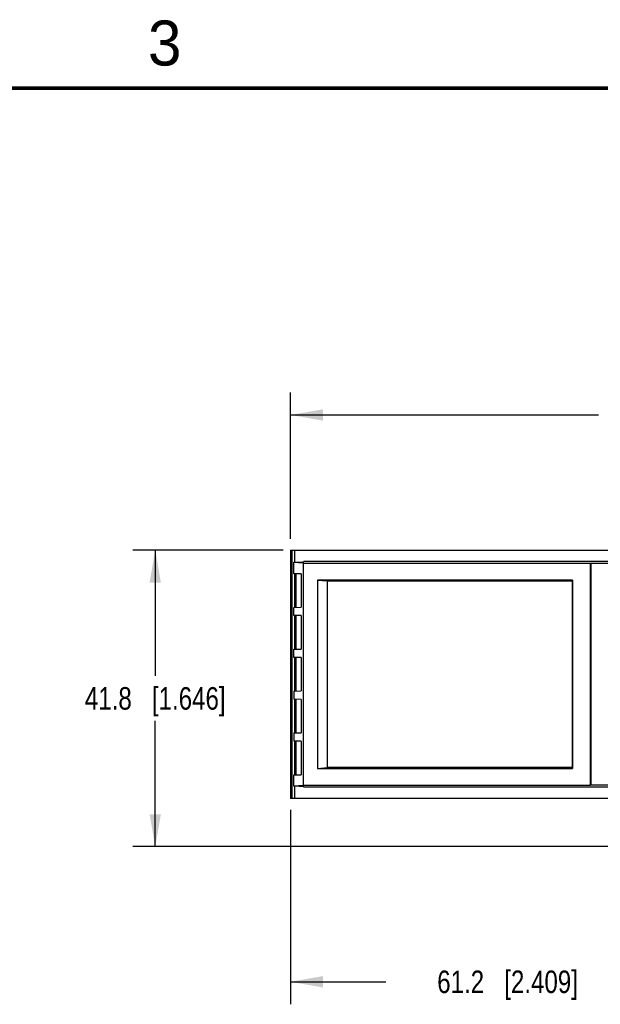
# Model space of a CAD drawing. Header units: inches. Extents: x 0 to 22, y 0 to 17.
# Tile 22 of 32: x 7.5 to 10.7, y 11.4 to 16.9. Entities that reach past the tile are written whole.
import ezdxf

# ---------------------------------------------------------------- set-up
doc = ezdxf.new("R2010")
doc.units = ezdxf.units.IN
doc.header["$LTSCALE"] = 1.21
doc.header["$MEASUREMENT"] = 0
doc.layers.get('0').update_dxf_attribs({"linetype": 'CONTINUOUS'})
doc.layers.add('DIMENSIONS', color=7, linetype='CONTINUOUS')
doc.styles.get("Standard").update_dxf_attribs({"font": 'txt', "width": 0.8})
doc.styles.add('TEXTSTYLE_2', font='txt')
doc.dimstyles.new('DIMSTYLE_1', dxfattribs={"dimtxt": 0.125, "dimasz": 0.18, "dimexe": 0.125, "dimexo": 0.0625, "dimgap": 0.0625, "dimtad": 0, "dimtih": 1, "dimtoh": 1, "dimdsep": 46, "dimtxsty": 'STANDARD', "dimblk": '_FILLED', "dimblk1": '_FILLED', "dimblk2": '_FILLED', "dimcen": 0.09, "dimadec": 0, "dimazin": 0, "dimtp": 0.01, "dimtm": 0.01, "dimtfac": 1, "dimtofl": 0, "dimtmove": 0, "dimatfit": 3, "dimldrblk": '_FILLED', "dimfxl": 1, "dimtolj": 1, "dimarcsym": 0})

# ---------------------------------------------------------------- blocks, each defined once
blk = doc.blocks.new('_FILLED')
at = {"color": 0, "linetype": 'BYBLOCK'}
blk.add_solid([(0, 0), (-1, 0.174), (-1, -0.174)], dxfattribs=at)
blk = doc.blocks.new('*D7')
at = {"layer": 'DIMENSIONS', "color": 2, "linetype": 'CONTINUOUS'}
for p, q in [((8.9778, 12.4953), (8.9778, 11.4151)), ((11.3871, 12.2749), (11.3871, 11.4151)), ((8.9778, 11.5401), (9.5074, 11.5401)), ((11.3871, 11.5401), (10.8574, 11.5401))]:
    blk.add_line(p, q, dxfattribs=at)
at = {"layer": 'DIMENSIONS', "color": 2, "linetype": 'CONTINUOUS', "xscale": 0.18, "yscale": 0.18, "zscale": 0.18, "rotation": 180}
blk.add_blockref('_FILLED', (8.9778, 11.5401), dxfattribs=at)
at = {"layer": 'DIMENSIONS', "color": 2, "linetype": 'CONTINUOUS', "xscale": 0.18, "yscale": 0.18, "zscale": 0.18}
blk.add_blockref('_FILLED', (11.3871, 11.5401), dxfattribs=at)
at = {"layer": 'DIMENSIONS', "color": 2, "linetype": 'CONTINUOUS', "insert": (10.1824, 11.6026), "char_height": 0.125, "width": 1.225, "attachment_point": 2, "line_spacing_factor": 0.9}
blk.add_mtext('61.2{\\Ftxt.shx;\\W1.000000;\\H0.125000; }[2.409]', dxfattribs=at)
blk = doc.blocks.new('*D9')
at = {"layer": 'DIMENSIONS', "color": 2, "linetype": 'CONTINUOUS'}
for p, q in [((8.9373, 13.9358), (8.1028, 13.9358)), ((8.2278, 13.9358), (8.2278, 13.2379)), ((8.2278, 12.2901), (8.2278, 12.9879)), ((10.8528, 12.2901), (8.1028, 12.2901))]:
    blk.add_line(p, q, dxfattribs=at)
at = {"layer": 'DIMENSIONS', "color": 2, "linetype": 'CONTINUOUS', "xscale": 0.18, "yscale": 0.18, "zscale": 0.18}
for p, rotation in [((8.2278, 13.9358), 89.9999999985), ((8.2278, 12.2901), 270)]:
    blk.add_blockref('_FILLED', p, dxfattribs=dict(at, rotation=rotation))
at = {"layer": 'DIMENSIONS', "color": 2, "linetype": 'CONTINUOUS', "insert": (8.2278, 13.1754), "char_height": 0.125, "width": 1.225, "attachment_point": 2, "line_spacing_factor": 0.9}
blk.add_mtext('41.8{\\Ftxt.shx;\\W1.000000;\\H0.125000; }[1.646]', dxfattribs=at)
blk = doc.blocks.new('*D10')
at = {"layer": 'DIMENSIONS', "color": 2, "linetype": 'CONTINUOUS'}
for p, q in [((8.9778, 13.9983), (8.9778, 14.8108)), ((13.9453, 13.7443), (13.9453, 14.8108)), ((8.9778, 14.6858), (10.6865, 14.6858)), ((13.9453, 14.6858), (12.2365, 14.6858))]:
    blk.add_line(p, q, dxfattribs=at)
at = {"layer": 'DIMENSIONS', "color": 2, "linetype": 'CONTINUOUS', "xscale": 0.18, "yscale": 0.18, "zscale": 0.18}
for p, rotation in [((8.9778, 14.6858), 180), ((13.9453, 14.6858), 359.999999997)]:
    blk.add_blockref('_FILLED', p, dxfattribs=dict(at, rotation=rotation))
at = {"layer": 'DIMENSIONS', "color": 2, "linetype": 'CONTINUOUS', "insert": (11.4615, 14.7483), "char_height": 0.125, "width": 1.425, "attachment_point": 2, "line_spacing_factor": 0.9}
blk.add_mtext('126.17{\\Ftxt.shx;\\W1.000000;\\H0.125000; }[4.967]', dxfattribs=at)

msp = doc.modelspace()

# ---------------------------------------------------------------- linework, layer by layer
at = {"color": 7, "linetype": 'CONTINUOUS'}
for p, q in [((8.9778, 13.9358), (8.9778, 12.5578)), ((8.9778, 13.9358), (13.7967, 13.9358)), ((8.9793, 12.5578), (8.9793, 13.9358)), ((8.9869, 12.5578), (8.9869, 13.9358)), ((8.9998, 13.9358), (8.9998, 13.8682)), ((8.9975, 13.8049), (8.9975, 13.8682)), ((9.0486, 13.8625), (8.9975, 13.867)), ((9.0486, 13.8625), (9.0486, 12.6311)), ((9.0486, 13.8625), (10.6402, 13.8625)), ((9.0517, 13.8728), (9.0517, 13.872)), ((11.1583, 13.8728), (9.0517, 13.8728)), ((10.6402, 13.8625), (10.6451, 13.8632)), ((10.6402, 13.8625), (10.6402, 12.6311)), ((10.6451, 13.8632), (10.6451, 12.6304)), ((10.6451, 13.8632), (11.0433, 13.8632)), ((9.0369, 13.8043), (8.9975, 13.8049)), ((8.9998, 13.8049), (8.9998, 13.6178)), ((9.0093, 13.618), (9.0093, 13.8047)), ((9.037, 13.8043), (9.037, 13.6184)), ((9.1283, 13.7696), (9.1283, 12.724)), ((9.1283, 13.7696), (9.1834, 13.7648)), ((10.5423, 13.7696), (9.1283, 13.7696)), ((9.1834, 12.7288), (9.1834, 13.7648)), ((9.1834, 13.7648), (10.5414, 13.7648)), ((10.5423, 13.7696), (10.5414, 13.7648)), ((10.5414, 13.7648), (10.5414, 12.7288)), ((10.5423, 13.7696), (10.5423, 12.724)), ((8.9975, 13.6178), (9.037, 13.6184)), ((8.9975, 13.5726), (8.9975, 13.6178)), ((9.037, 13.572), (8.9975, 13.5726)), ((8.9998, 13.5726), (8.9998, 13.3855)), ((9.0093, 13.3858), (9.0093, 13.5724)), ((9.037, 13.572), (9.037, 13.3862)), ((8.9975, 13.3855), (9.037, 13.3862)), ((8.9975, 13.3404), (8.9975, 13.3855)), ((9.037, 13.3397), (8.9975, 13.3404)), ((8.9998, 13.3404), (8.9998, 13.1533)), ((9.0093, 13.1535), (9.0093, 13.3401)), ((9.037, 13.3397), (9.037, 13.1539)), ((8.9975, 13.1533), (9.037, 13.1539)), ((8.9975, 13.1533), (8.9975, 13.1081)), ((9.037, 13.1075), (8.9975, 13.1081)), ((8.9998, 13.1081), (8.9998, 12.921)), ((9.0093, 12.9212), (9.0093, 13.1079)), ((9.037, 13.1075), (9.037, 12.9216)), ((8.9975, 12.921), (9.037, 12.9216)), ((8.9975, 12.921), (8.9975, 12.8758)), ((9.037, 12.8752), (8.9975, 12.8758)), ((8.9998, 12.8758), (8.9998, 12.6887)), ((9.0093, 12.6889), (9.0093, 12.8756)), ((9.037, 12.8752), (9.037, 12.6893)), ((8.9975, 12.6887), (9.0369, 12.6893)), ((8.9975, 12.6254), (8.9975, 12.6887)), ((9.1283, 12.724), (9.1834, 12.7288)), ((9.1283, 12.724), (10.5423, 12.724)), ((10.5414, 12.7288), (9.1834, 12.7288)), ((10.5414, 12.7288), (10.5423, 12.724)), ((8.9975, 12.6267), (9.0486, 12.6311)), ((8.9998, 12.6254), (8.9998, 12.5578)), ((9.0486, 12.6311), (10.6402, 12.6311)), ((10.6451, 12.6304), (10.6402, 12.6311)), ((11.0433, 12.6304), (10.6451, 12.6304)), ((9.0517, 12.6216), (9.0517, 12.6208)), ((11.1583, 12.6208), (9.0517, 12.6208)), ((13.7967, 12.5578), (8.9778, 12.5578))]:
    msp.add_line(p, q, dxfattribs=at)
at = {"color": 7, "linetype": 'CONTINUOUS', "const_width": 0.02}
msp.add_lwpolyline([(21.5, 16.5), (0.5, 16.5)], dxfattribs=at)
at = {"color": 7, "linetype": 'CONTINUOUS'}
for centre, start_param, end_param in [((8.591, 13.872), 5.784956, 6.375546), ((8.591, 12.6216), -0.092361, 0.49823)]:
    msp.add_ellipse(centre, major_axis=(0.4627, 0), ratio=0.017455, start_param=start_param, end_param=end_param, dxfattribs=at)

# ---------------------------------------------------------------- texts
at = {"color": 2, "linetype": 'CONTINUOUS', "insert": (8.1875, 16.875), "char_height": 0.25, "width": 0.25, "attachment_point": 1, "line_spacing_factor": 0.9, "style": 'TEXTSTYLE_2'}
msp.add_mtext('3', dxfattribs=at)

# ---------------------------------------------------------------- dimensions: what is measured, and where the dimension line sits
at = {"layer": 'DIMENSIONS', "color": 2, "linetype": 'CONTINUOUS'}
for base, p1, p2, picture, middle in [((13.9453, 14.6858), (8.9778, 13.9358), (13.9453, 13.6818), '*D10', (11.4615, 14.6858)), ((11.3871, 11.5401), (8.9778, 12.5578), (11.3871, 12.3374), '*D7', (10.1824, 11.5401))]:
    dim = msp.add_linear_dim(base=base, p1=p1, p2=p2, dimstyle='DIMSTYLE_1', dxfattribs=at)
    dim.commit()
    dim.dimension.update_dxf_attribs({"geometry": picture, "text_midpoint": middle, "dimtype": 160})
dim = msp.add_linear_dim(base=(8.2278, 13.9358), p1=(10.9153, 12.2901), p2=(8.9998, 13.9358), angle=90, dimstyle='DIMSTYLE_1', dxfattribs=at)
dim.commit()
dim.dimension.update_dxf_attribs({"geometry": '*D9', "text_midpoint": (8.2278, 13.1129), "dimtype": 160})

doc.saveas('drawing.dxf')
